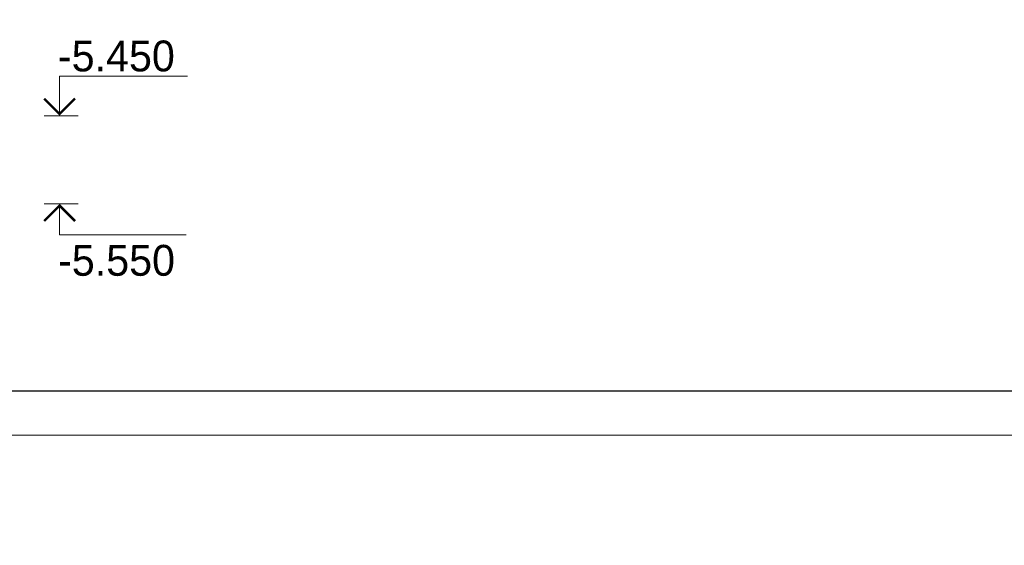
# Model space of a CAD drawing. Header units: millimetres. Extents: x -33345 to 4712671, y -3392 to 121473.
# Tile 164 of 256: x 918082 to 929258, y 43253 to 49216. Entities that reach past the tile are written whole.
import ezdxf

# ---------------------------------------------------------------- set-up
doc = ezdxf.new("R2010")
doc.units = ezdxf.units.MM
doc.layers.add('Lina', color=7, linetype='Continuous', lineweight=20)
doc.layers.add('КЖ Текст', color=250, linetype='Continuous', lineweight=15)
doc.styles.add('ISO', font='isocpeui.ttf')
doc.styles.add('X-U-RW-01$0$StyleROMANS', font='GOTHIC.TTF')

# ---------------------------------------------------------------- blocks, each defined once
blk = doc.blocks.new('awe4tD')
at = {"layer": 'Lina', "ltscale": 10}
blk.add_lwpolyline([(-44239015, 22734378), (-44314815, 22734378), (-44314815, 22776378), (-44239015, 22776378)], close=True, dxfattribs=at)
at = {"layer": 'Lina', "lineweight": 30, "ltscale": 10}
blk.add_lwpolyline([(-44239515, 22734878), (-44312815, 22734878), (-44312815, 22775878), (-44239515, 22775878)], close=True, dxfattribs=at)

msp = doc.modelspace()

# ---------------------------------------------------------------- linework, layer by layer
at = {"lineweight": 13}
for p, q in [((918359.592, 48126.305), (918744.592, 48126.305)), ((918359.592, 47126.305), (918744.592, 47126.305))]:
    msp.add_line(p, q, dxfattribs=at)
for points in [[(918534.592, 48126.305), (918534.592, 48574.305), (919986.189, 48574.305)], [(918534.592, 47126.305), (918534.592, 46776.305), (919970.831, 46776.305)]]:
    msp.add_lwpolyline(points, dxfattribs=at)
at = {"lineweight": 13, "const_width": 28}
for points in [[(918359.592, 48321.101), (918534.592, 48146.101), (918709.592, 48321.101)], [(918359.592, 46931.509), (918534.592, 47106.509), (918709.592, 46931.509)]]:
    msp.add_lwpolyline(points, dxfattribs=at)

# ---------------------------------------------------------------- block references
msp.add_blockref('awe4tD', (45212903.28, -22689876.566))

# ---------------------------------------------------------------- texts
at = {"lineweight": 25, "char_height": 350, "attachment_point": 1, "style": 'X-U-RW-01$0$StyleROMANS'}
for s, insert, width in [('-5.450', (918516.002, 48979.47), 720.38352), ('-5.550', (918517.822, 46660.854), 1399.13102)]:
    msp.add_mtext(s, dxfattribs=dict(at, insert=insert, width=width))
at = {"insert": (328516.802, 47688.501), "char_height": 300, "width": 15750.75644, "attachment_point": 1, "style": 'ISO'}
msp.add_mtext('\\pi2734.5;{\\H1.33333x;Примечание:\\H1.25003x; \\P\\pi0;}1. Данный лист читать совместно с листом {\\C1;КР-3.\\P}2. Бетонирование допускается после установки всех выпускаемых стержней в вертикальные конструкции.', dxfattribs=at)
at = {"layer": 'КЖ Текст', "color": 0, "insert": (830207.795, 51638.146), "char_height": 300, "width": 9524.17303, "attachment_point": 5, "style": 'X-U-RW-01$0$StyleROMANS'}
msp.add_mtext('\\pi-588.87,l600,t600;1.^IДанный лист читать совместно с л. \\P2.^IВязку поперечных стержней (хомутов) во всех пересечениях с рабочей арматурой проводить отожжённой стальной проволокой диаметром 0.8-1.2мм. \\P3.^IКонцы поперечных стержней (хомутов) заводить в тело бетона на длину не менее 50мм.\\P4.^IКонцы продольных стержней заанкеровать в торцевые колонны на длину 40d (d-длина арматурного стержня).\\P5.^IМарка стали для арматуры АIII и АI должно быть 25Г2С или 35ГС по ГОСТ 14098-91\\P{\\A1;\\C256;6.^IПосле распалубливания боковые и верхние поверхности фундамента, соприкасающиеся с грунтом, обклеить полиизолом выступающими снизу фундамента. }', dxfattribs=at)

doc.saveas('drawing.dxf')
